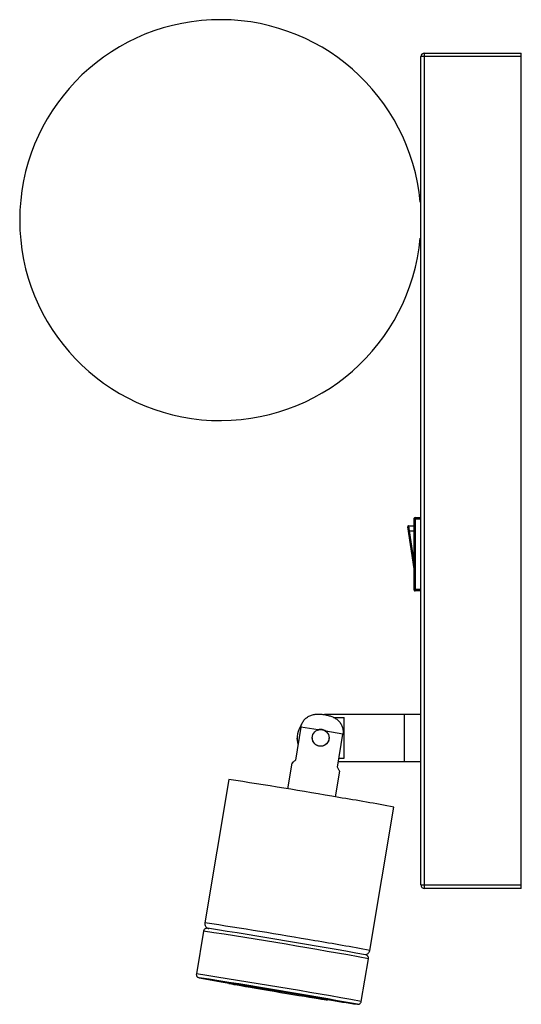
# Paper-space layout '_Derecha' of a CAD drawing. Header units: millimetres. Extents: x -335 to -185, y -187 to 108.
import ezdxf

# ---------------------------------------------------------------- set-up
doc = ezdxf.new("R2010")
doc.units = ezdxf.units.MM

psp = doc.layouts.new('_Derecha')

# ---------------------------------------------------------------- linework, layer by layer
at = {"color": 7, "linetype": 'Continuous', "lineweight": 25}
for p, q in [((-214, 97.66), (-214, -152.34)), ((-214, 97.66), (-185, 97.66)), ((-185, -152.34), (-185, 97.66)), ((-215, -151.34), (-215, 96.66)), ((-185, 96.66), (-215, 96.66)), ((-217, -56.67), (-218.96, -44.1)), ((-218.74, -43.84), (-218.54, -45.34)), ((-218.74, -43.84), (-217, -43.84)), ((-217, -63.09), (-217, -41.59)), ((-215, -41.84), (-217, -41.84)), ((-216.75, -41.34), (-216.75, -63.34)), ((-216.75, -41.34), (-215, -41.34)), ((-218.76, -45.38), (-218.54, -45.34)), ((-217, -62.84), (-215, -62.84)), ((-215, -63.34), (-216.75, -63.34)), ((-215, -100.34), (-243.89, -100.34)), ((-241.03, -101.23), (-238, -101.23)), ((-238, -113.41), (-238, -101.23)), ((-220, -100.34), (-220, -114.34)), ((-250.92, -104.08), (-252.57, -113.95)), ((-245.77, -104.93), (-250.92, -104.08)), ((-243.5, -105.31), (-243.31, -105.5)), ((-238.35, -106.19), (-243.5, -105.31)), ((-252, -107.32), (-252, -107.36)), ((-247.5, -107.3), (-247.5, -107.31)), ((-242.5, -107.31), (-242.5, -107.3)), ((-240, -116.05), (-238.35, -106.19)), ((-253.61, -114.88), (-254.9, -122.57)), ((-239.71, -114.34), (-215, -114.34)), ((-239.56, -113.41), (-238, -113.41)), ((-240.6, -124.96), (-239.31, -117.27)), ((-272.43, -119.77), (-279.61, -162.67)), ((-230.3, -170.93), (-223.11, -128.02)), ((-215, -151.34), (-185, -151.34)), ((-185, -152.34), (-214, -152.34)), ((-280.03, -165.13), (-282.17, -177.96)), ((-232.86, -186.21), (-230.71, -173.39)), ((-272.47, -180.59), (-272.51, -180.79)), ((-242.92, -185.75), (-242.89, -185.55))]:
    psp.add_line(p, q, dxfattribs=at)
at = {"color": 8, "linetype": 'Continuous', "lineweight": 25}
for p, q in [((-218.54, -45.34), (-217, -45.34)), ((-218.54, -45.34), (-217, -55.22)), ((-234.03, -187.04), (-234.01, -187.03))]:
    psp.add_line(p, q, dxfattribs=at)
at = {"color": 7, "linetype": 'Continuous', "lineweight": 25, "flags": 128}
for points in [[(-251.77, -109.15), (-251.87, -108.68), (-252, -107.36)], [(-262.63, -182.53), (-260.81, -182.83), (-258.93, -183.15), (-257.04, -183.47), (-255.15, -183.78), (-253.31, -184.09), (-251.54, -184.38), (-249.87, -184.65), (-248.33, -184.91), (-246.95, -185.13), (-245.74, -185.32), (-244.72, -185.48), (-243.93, -185.61), (-243.35, -185.69), (-243.02, -185.74), (-242.92, -185.74), (-243.07, -185.71), (-243.46, -185.63), (-244.08, -185.52), (-244.92, -185.37), (-245.98, -185.18), (-247.23, -184.96), (-248.65, -184.72), (-250.22, -184.45), (-251.91, -184.16), (-253.7, -183.86), (-255.55, -183.55), (-257.44, -183.23), (-259.34, -182.91), (-261.2, -182.6), (-263.01, -182.3), (-264.74, -182.02), (-266.34, -181.75), (-267.81, -181.52), (-269.11, -181.31), (-270.22, -181.13), (-271.13, -180.99), (-271.82, -180.88), (-272.27, -180.82), (-272.49, -180.79), (-272.46, -180.8), (-272.19, -180.86), (-271.69, -180.96), (-270.95, -181.09), (-270, -181.26), (-268.85, -181.46), (-267.51, -181.69), (-266.01, -181.95), (-264.37, -182.23), (-262.63, -182.53)]]:
    psp.add_lwpolyline(points, dxfattribs=at)
at = {"color": 8, "linetype": 'Continuous', "lineweight": 25, "flags": 128}
psp.add_lwpolyline([(-281.35, -179.11), (-281.35, -179.11), (-281.32, -179.12)], dxfattribs=at)
at = {"color": 7, "linetype": 'Continuous', "lineweight": 25}
psp.add_circle((-245, -107.3), 2.5, dxfattribs=at)
for centre, radius, start, end in [((-275, 47.66), 60, 5.1168, 354.8833), ((-214, 96.66), 1, 90, 180), ((-216, 53.66), 1, 319.5437, 360), ((-216, 41.66), 1, 0, 40.4562), ((-218.74, -44.07), 0.224, 90, 188.8601), ((-216.75, -41.59), 0.25, 90, 180), ((-216.75, -63.09), 0.25, 180, 270), ((-245, -107.32), 7, 144.9449, 194.8986), ((-508.05, -1665.28), 1563.37, 80.11157, 81.33156), ((-334.45, -713.75), 596.21, 79.2373, 80.84346), ((-214, -151.34), 1, 180, 270), ((-551.41, -1937.12), 1793.64, 79.7277, 81.25943), ((-543.39, -1889.25), 1730.1, 79.69884, 81.28829), ((-216.63, 157.29), 342.57, 259.114, 260.6147), ((-423.07, -1170.75), 1001.54, 79.63573, 81.35202), ((-185.61, 152.27), 342.75, 260.3769, 261.8778)]:
    psp.add_arc(centre, radius, start, end, dxfattribs=at)
at = {"color": 8, "linetype": 'Continuous', "lineweight": 25}
for centre, radius, start, end in [((-515.23, -1708.13), 1563.32, 80.11156, 81.33158), ((-542.67, -1884.96), 1739.76, 79.67052, 81.31723), ((-341.66, -756.78), 596.35, 79.23752, 80.84333), ((-544.87, -1898.09), 1740.08, 79.67067, 81.31708)]:
    psp.add_arc(centre, radius, start, end, dxfattribs=at)
at = {"color": 7, "linetype": 'Continuous', "lineweight": 25}
for points, knots in [([(-250.92, -104.08), (-250.89, -103.9), (-250.85, -103.71), (-250.74, -103.35), (-250.67, -103.18), (-250.44, -102.67), (-250.24, -102.34), (-249.89, -101.9), (-249.77, -101.76), (-249.5, -101.5), (-249.35, -101.38), (-248.9, -101.03), (-248.58, -100.84), (-247.89, -100.53), (-247.53, -100.42), (-246.8, -100.25), (-246.42, -100.21), (-245.67, -100.17), (-245.3, -100.18), (-244.56, -100.24), (-244.18, -100.29), (-243.44, -100.42), (-243.08, -100.49), (-242.36, -100.68), (-242, -100.79), (-241.31, -101.07), (-240.97, -101.24), (-240.33, -101.63), (-240.04, -101.86), (-239.63, -102.25), (-239.5, -102.38), (-239.26, -102.67), (-239.15, -102.82), (-238.94, -103.13), (-238.85, -103.29), (-238.68, -103.63), (-238.61, -103.8), (-238.42, -104.33), (-238.34, -104.69), (-238.29, -105.26), (-238.28, -105.45), (-238.3, -105.82), (-238.32, -106.01), (-238.35, -106.19)], [0, 0, 0, 0, 0.03125, 0.03125, 0.0625, 0.0625, 0.125, 0.125, 0.15625, 0.15625, 0.1875, 0.1875, 0.25, 0.25, 0.3125, 0.3125, 0.375, 0.375, 0.4375, 0.4375, 0.5, 0.5, 0.5625, 0.5625, 0.625, 0.625, 0.6875, 0.6875, 0.75, 0.75, 0.78125, 0.78125, 0.8125, 0.8125, 0.84375, 0.84375, 0.875, 0.875, 0.9375, 0.9375, 0.96875, 0.96875, 1, 1, 1, 1]), ([(-243.5, -105.31), (-243.66, -105.19), (-243.83, -105.09), (-244.19, -104.93), (-244.39, -104.87), (-244.78, -104.8), (-244.99, -104.79), (-245.39, -104.82), (-245.58, -104.86), (-245.77, -104.93)], [0, 0, 0, 0, 0.25, 0.25, 0.5, 0.5, 0.75, 0.75, 1, 1, 1, 1]), ([(-242.53, -107.31), (-242.52, -107.39), (-242.48, -107.74), (-242.69, -108.35), (-243.13, -109.03), (-243.78, -109.54), (-244.59, -109.82), (-245.44, -109.81), (-246.22, -109.53), (-246.87, -109.03), (-247.32, -108.34), (-247.52, -107.72), (-247.48, -107.37), (-247.48, -107.31)], [0, 0, 0, 0, 0.031438, 0.133916, 0.234514, 0.339939, 0.449624, 0.556553, 0.658346, 0.760128, 0.866731, 0.976479, 1, 1, 1, 1]), ([(-252.57, -113.95), (-252.83, -114.19), (-253.36, -114.67), (-253.68, -114.95), (-253.6, -114.89), (-253.6, -114.89)], [0, 0, 0, 0, 0.47886, 0.960591, 1, 1, 1, 1]), ([(-239.33, -117.27), (-239.35, -117.24), (-239.38, -117.18), (-239.68, -116.65), (-239.92, -116.2), (-240, -116.05)], [0, 0, 0, 0, 0.371329, 0.785832, 1, 1, 1, 1]), ([(-278.97, -164.3), (-279, -164.3), (-279.03, -164.29), (-279.19, -164.31), (-279.37, -164.35), (-279.6, -164.46), (-279.83, -164.67), (-279.99, -164.91), (-280, -165.09), (-280.01, -165.14)], [0, 0, 0, 0, 0.275282, 0.375305, 0.471018, 0.600671, 0.753826, 0.924016, 1, 1, 1, 1]), ([(-279.59, -162.67), (-279.61, -162.77), (-279.66, -163.03), (-279.56, -163.43), (-279.37, -163.8), (-279.14, -164.05), (-278.92, -164.2), (-278.76, -164.28), (-278.65, -164.33), (-278.55, -164.36), (-278.51, -164.37), (-278.48, -164.38)], [0, 0, 0, 0, 0.099229, 0.264758, 0.399491, 0.514004, 0.609126, 0.682432, 0.749482, 0.841315, 1, 1, 1, 1]), ([(-231.48, -172.15), (-231.38, -172.12), (-231.16, -172.06), (-230.8, -171.85), (-230.49, -171.49), (-230.31, -171.14), (-230.31, -170.94), (-230.31, -170.91)], [0, 0, 0, 0, 0.1817914, 0.4100709, 0.6675545, 0.9562209, 1, 1, 1, 1]), ([(-230.72, -173.4), (-230.72, -173.38), (-230.67, -173.24), (-230.71, -172.99), (-230.83, -172.71), (-230.98, -172.52), (-231.12, -172.4), (-231.24, -172.33), (-231.33, -172.3), (-231.39, -172.27), (-231.42, -172.26), (-231.43, -172.26)], [0, 0, 0, 0, 0.033826, 0.21056, 0.350978, 0.470018, 0.571111, 0.654261, 0.736914, 0.856331, 1, 1, 1, 1]), ([(-282.16, -177.96), (-282.17, -178.03), (-282.21, -178.21), (-282.13, -178.47), (-282, -178.72), (-281.85, -178.88), (-281.71, -178.98), (-281.61, -179.03), (-281.53, -179.06), (-281.47, -179.08), (-281.45, -179.09), (-281.44, -179.09)], [0, 0, 0, 0, 0.097323, 0.253304, 0.380901, 0.490109, 0.581352, 0.658856, 0.747366, 0.893827, 1, 1, 1, 1]), ([(-233.9, -187.05), (-233.88, -187.05), (-233.85, -187.05), (-233.75, -187.05), (-233.6, -187.02), (-233.38, -186.95), (-233.14, -186.78), (-232.94, -186.53), (-232.89, -186.32), (-232.87, -186.22)], [0, 0, 0, 0, 0.161472, 0.301861, 0.40352, 0.522474, 0.677479, 0.851306, 1, 1, 1, 1])]:
    psp.add_open_spline(points, degree=3, knots=knots, dxfattribs=at)

doc.saveas('drawing.dxf')
